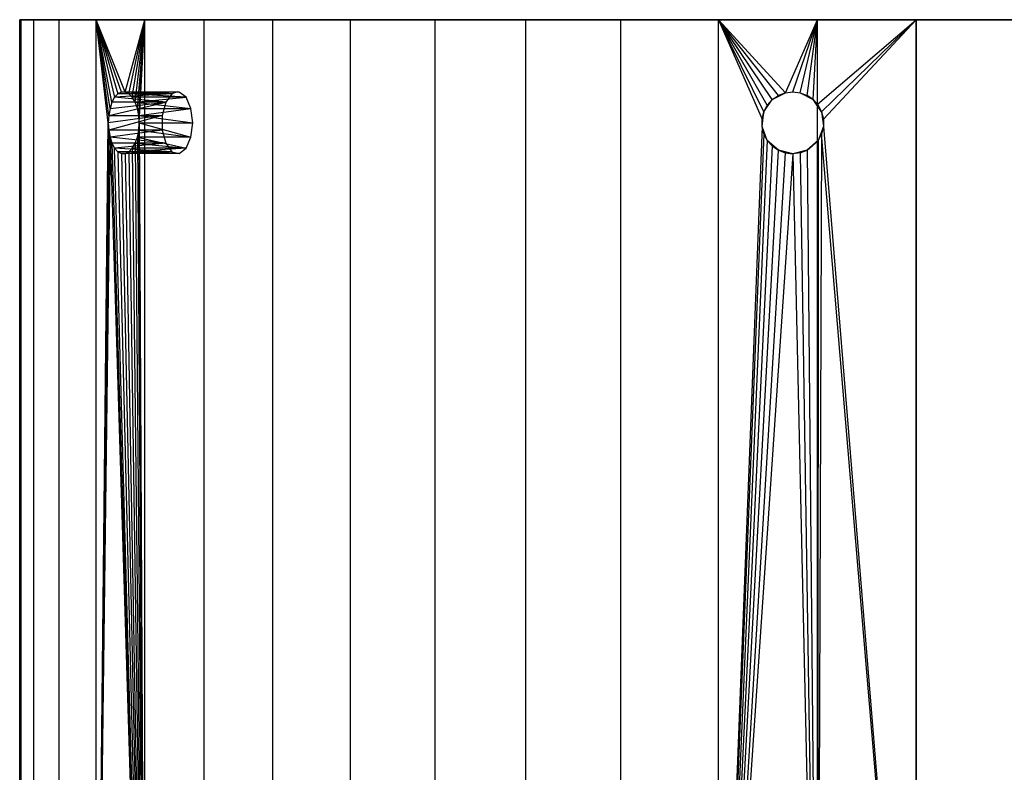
# Model space of a CAD drawing. Extents: x -1.48 to 1.48, y 1.73 to 4.61.
# Tile 4 of 5: x -1.48 to 0.4, y 3.17 to 4.61. Entities that reach past the tile are written whole.
import ezdxf

# ---------------------------------------------------------------- set-up
doc = ezdxf.new("R2010")
doc.units = 0
doc.header["$MEASUREMENT"] = 0
doc.layers.get('0').update_dxf_attribs({"color": 13, "linetype": 'CONTINUOUS'})

# ---------------------------------------------------------------- blocks, each defined once
blk = doc.blocks.new('ORLA-LED-M_STL')
at = {"color": 0}
for p, q in [((-1.4764, 2.2459, 6.6604), (-1.4764, 4.6081, 6.6604)), ((-1.4764, 4.6081, 6.6604), (-1.4733, 4.6081, 6.5658)), ((-1.4764, 2.2459, 6.6604), (-1.4764, 4.6081, 6.6604)), ((-1.4733, 4.6081, 6.755), (-1.4764, 4.6081, 6.6604)), ((-1.4764, 4.6081, 6.6604), (-1.4733, 4.6081, 6.5658)), ((-1.4733, 4.6081, 6.755), (-1.4764, 4.6081, 6.6604)), ((-1.4733, 2.2459, 6.5658), (-1.4733, 4.6081, 6.5658)), ((-1.4733, 4.6081, 6.5658), (-1.4492, 4.6081, 6.3782)), ((-1.4733, 2.2459, 6.5658), (-1.4733, 4.6081, 6.5658)), ((-1.4733, 2.2459, 6.755), (-1.4733, 4.6081, 6.755)), ((-1.4492, 4.6081, 6.9427), (-1.4733, 4.6081, 6.755)), ((-1.4733, 2.2459, 6.755), (-1.4733, 4.6081, 6.755)), ((-1.4492, 4.6081, 6.9427), (-1.4733, 4.6081, 6.755)), ((-1.4733, 4.6081, 6.5658), (-1.4492, 4.6081, 6.3782)), ((-1.4492, 2.2459, 6.3782), (-1.4492, 4.6081, 6.3782)), ((-1.4492, 4.6081, 6.3782), (-1.4012, 4.6081, 6.1952)), ((-1.4492, 2.2459, 6.3782), (-1.4492, 4.6081, 6.3782)), ((-1.4492, 2.2459, 6.9427), (-1.4492, 4.6081, 6.9427)), ((-1.4012, 4.6081, 7.1257), (-1.4492, 4.6081, 6.9427)), ((-1.4492, 2.2459, 6.9427), (-1.4492, 4.6081, 6.9427)), ((-1.4012, 4.6081, 7.1257), (-1.4492, 4.6081, 6.9427)), ((-1.4492, 4.6081, 6.3782), (-1.4012, 4.6081, 6.1952)), ((-1.4012, 2.2459, 6.1952), (-1.4012, 4.6081, 6.1952)), ((-1.4012, 4.6081, 6.1952), (-1.3302, 4.6081, 6.0199)), ((-1.4012, 2.2459, 6.1952), (-1.4012, 4.6081, 6.1952)), ((-1.4012, 2.2459, 7.1257), (-1.4012, 4.6081, 7.1257)), ((-1.3302, 4.6081, 7.301), (-1.4012, 4.6081, 7.1257)), ((-1.4012, 2.2459, 7.1257), (-1.4012, 4.6081, 7.1257)), ((-1.3302, 4.6081, 7.301), (-1.4012, 4.6081, 7.1257)), ((-1.4012, 4.6081, 6.1952), (-1.3302, 4.6081, 6.0199)), ((-1.3001, 4.4504, 5.9609), (-1.3302, 4.6081, 6.0199)), ((-1.3302, 4.6081, 6.0199), (-1.295, 4.4599, 5.9515)), ((-1.3302, 4.6081, 6.0199), (-1.295, 4.4599, 5.9515)), ((-1.3302, 4.6081, 6.0199), (-1.2889, 4.4665, 5.9405)), ((-1.275, 4.4699, 5.9161), (-1.3302, 4.6081, 6.0199)), ((-1.3302, 4.6081, 6.0199), (-1.2373, 4.6081, 5.855)), ((-1.275, 4.4699, 5.9161), (-1.3302, 4.6081, 6.0199)), ((-1.2821, 4.4699, 5.9284), (-1.3302, 4.6081, 6.0199)), ((-1.2821, 4.4699, 5.9284), (-1.3302, 4.6081, 6.0199)), ((-1.3302, 4.6081, 6.0199), (-1.2889, 4.4665, 5.9405)), ((-1.3039, 4.4387, 5.968), (-1.3302, 4.6081, 6.0199)), ((-1.3001, 4.4504, 5.9609), (-1.3302, 4.6081, 6.0199)), ((-1.3039, 4.4387, 5.968), (-1.3302, 4.6081, 6.0199)), ((-1.3063, 4.4254, 5.9725), (-1.3302, 4.6081, 6.0199)), ((-1.3063, 4.4254, 5.9725), (-1.3302, 4.6081, 6.0199)), ((-1.3071, 4.4113, 5.974), (-1.3302, 4.6081, 6.0199)), ((-1.3302, 2.2459, 6.0199), (-1.3302, 4.6081, 6.0199)), ((-1.3071, 4.4113, 5.974), (-1.3302, 4.6081, 6.0199)), ((-1.3302, 2.2459, 6.0199), (-1.3302, 4.6081, 6.0199)), ((-1.3302, 2.2459, 7.301), (-1.3302, 4.6081, 7.301)), ((-1.2373, 4.6081, 7.4658), (-1.3302, 4.6081, 7.301)), ((-1.3302, 2.2459, 7.301), (-1.3302, 4.6081, 7.301)), ((-1.2373, 4.6081, 7.4658), (-1.3302, 4.6081, 7.301)), ((-1.3302, 4.6081, 6.0199), (-1.2373, 4.6081, 5.855)), ((-1.275, 4.4699, 5.9161), (-1.2373, 4.6081, 5.855)), ((-1.275, 4.4699, 5.9161), (-1.2373, 4.6081, 5.855)), ((-1.268, 4.4665, 5.9042), (-1.2373, 4.6081, 5.855)), ((-1.268, 4.4665, 5.9042), (-1.2373, 4.6081, 5.855)), ((-1.2615, 4.4599, 5.8934), (-1.2373, 4.6081, 5.855)), ((-1.2615, 4.4599, 5.8934), (-1.2373, 4.6081, 5.855)), ((-1.2559, 4.4504, 5.8843), (-1.2373, 4.6081, 5.855)), ((-1.2559, 4.4504, 5.8843), (-1.2373, 4.6081, 5.855)), ((-1.2516, 4.4387, 5.8774), (-1.2373, 4.6081, 5.855)), ((-1.2516, 4.4387, 5.8774), (-1.2373, 4.6081, 5.855)), ((-1.249, 4.4255, 5.8732), (-1.2373, 4.6081, 5.855)), ((-1.249, 4.4255, 5.8732), (-1.2373, 4.6081, 5.855)), ((-1.248, 4.4113, 5.8717), (-1.2373, 4.6081, 5.855)), ((-1.248, 4.4113, 5.8717), (-1.2373, 4.6081, 5.855)), ((-1.2373, 2.2459, 5.855), (-1.2373, 4.6081, 5.855)), ((-1.2373, 4.6081, 5.855), (-1.1242, 4.6081, 5.7034)), ((-1.2373, 2.2459, 5.855), (-1.2373, 4.6081, 5.855)), ((-1.2373, 2.2459, 7.4658), (-1.2373, 4.6081, 7.4658)), ((-1.1242, 4.6081, 7.6175), (-1.2373, 4.6081, 7.4658)), ((-1.2373, 2.2459, 7.4658), (-1.2373, 4.6081, 7.4658)), ((-1.1242, 4.6081, 7.6175), (-1.2373, 4.6081, 7.4658)), ((-1.2373, 4.6081, 5.855), (-1.1242, 4.6081, 5.7034)), ((-1.1242, 2.2459, 5.7034), (-1.1242, 4.6081, 5.7034)), ((-1.1242, 4.6081, 5.7034), (-0.9926, 4.6081, 5.5675)), ((-1.1242, 2.2459, 5.7034), (-1.1242, 4.6081, 5.7034)), ((-1.1242, 2.2459, 7.6175), (-1.1242, 4.6081, 7.6175)), ((-0.9926, 4.6081, 7.7534), (-1.1242, 4.6081, 7.6175)), ((-1.1242, 2.2459, 7.6175), (-1.1242, 4.6081, 7.6175)), ((-0.9926, 4.6081, 7.7534), (-1.1242, 4.6081, 7.6175)), ((-1.1242, 4.6081, 5.7034), (-0.9926, 4.6081, 5.5675)), ((-0.9926, 2.2459, 5.5675), (-0.9926, 4.6081, 5.5675)), ((-0.9926, 4.6081, 5.5675), (-0.8447, 4.6081, 5.4495)), ((-0.9926, 2.2459, 5.5675), (-0.9926, 4.6081, 5.5675)), ((-0.9926, 2.2459, 7.7534), (-0.9926, 4.6081, 7.7534)), ((-0.8447, 4.6081, 7.8713), (-0.9926, 4.6081, 7.7534)), ((-0.9926, 2.2459, 7.7534), (-0.9926, 4.6081, 7.7534)), ((-0.8447, 4.6081, 7.8713), (-0.9926, 4.6081, 7.7534)), ((-0.9926, 4.6081, 5.5675), (-0.8447, 4.6081, 5.4495)), ((-0.8447, 2.2459, 5.4495), (-0.8447, 4.6081, 5.4495)), ((-0.8447, 4.6081, 5.4495), (-0.6829, 4.6081, 5.3515)), ((-0.8447, 2.2459, 5.4495), (-0.8447, 4.6081, 5.4495)), ((-0.8447, 2.2459, 7.8713), (-0.8447, 4.6081, 7.8713)), ((-0.6829, 4.6081, 7.9694), (-0.8447, 4.6081, 7.8713)), ((-0.8447, 2.2459, 7.8713), (-0.8447, 4.6081, 7.8713)), ((-0.6829, 4.6081, 7.9694), (-0.8447, 4.6081, 7.8713)), ((-0.8447, 4.6081, 5.4495), (-0.6829, 4.6081, 5.3515)), ((-0.6829, 2.2459, 5.3515), (-0.6829, 4.6081, 5.3515)), ((-0.6829, 4.6081, 5.3515), (-0.5099, 4.6081, 5.2749)), ((-0.6829, 2.2459, 5.3515), (-0.6829, 4.6081, 5.3515)), ((-0.6829, 2.2459, 7.9694), (-0.6829, 4.6081, 7.9694)), ((-0.5099, 4.6081, 8.046), (-0.6829, 4.6081, 7.9694)), ((-0.6829, 2.2459, 7.9694), (-0.6829, 4.6081, 7.9694)), ((-0.5099, 4.6081, 8.046), (-0.6829, 4.6081, 7.9694)), ((-0.6829, 4.6081, 5.3515), (-0.5099, 4.6081, 5.2749)), ((-0.5099, 2.2459, 5.2749), (-0.5099, 4.6081, 5.2749)), ((-0.5099, 4.6081, 5.2749), (-0.3285, 4.6081, 5.2211)), ((-0.5099, 2.2459, 5.2749), (-0.5099, 4.6081, 5.2749)), ((-0.5099, 2.2459, 8.046), (-0.5099, 4.6081, 8.046)), ((-0.3285, 4.6081, 8.0998), (-0.5099, 4.6081, 8.046)), ((-0.5099, 2.2459, 8.046), (-0.5099, 4.6081, 8.046)), ((-0.3285, 4.6081, 8.0998), (-0.5099, 4.6081, 8.046)), ((-0.5099, 4.6081, 5.2749), (-0.3285, 4.6081, 5.2211)), ((-0.3285, 2.2459, 5.2211), (-0.3285, 4.6081, 5.2211)), ((-0.3285, 4.6081, 5.2211), (-0.1418, 4.6081, 5.1909)), ((-0.3285, 2.2459, 5.2211), (-0.3285, 4.6081, 5.2211)), ((-0.3285, 2.2459, 8.0998), (-0.3285, 4.6081, 8.0998)), ((-0.1418, 4.6081, 8.13), (-0.3285, 4.6081, 8.0998)), ((-0.3285, 2.2459, 8.0998), (-0.3285, 4.6081, 8.0998)), ((-0.1418, 4.6081, 8.13), (-0.3285, 4.6081, 8.0998)), ((-0.3285, 4.6081, 5.2211), (-0.1418, 4.6081, 5.1909)), ((-0.0552, 4.4322, 8.1358), (-0.1418, 4.6081, 8.13)), ((-0.1418, 4.6081, 8.13), (-0.0586, 4.4184, 8.1356)), ((-0.0552, 4.4322, 8.1358), (-0.1418, 4.6081, 8.13)), ((-0.0486, 4.4448, 8.136), (-0.1418, 4.6081, 8.13)), ((-0.0486, 4.4448, 8.136), (-0.1418, 4.6081, 8.13)), ((-0.0392, 4.4555, 8.1363), (-0.1418, 4.6081, 8.13)), ((-0.0274, 4.4636, 8.1366), (-0.1418, 4.6081, 8.13)), ((-0.0392, 4.4555, 8.1363), (-0.1418, 4.6081, 8.13)), ((-0.0274, 4.4636, 8.1366), (-0.1418, 4.6081, 8.13)), ((-0.0141, 4.4686, 8.1367), (-0.1418, 4.6081, 8.13)), ((-0.0141, 4.4686, 8.1367), (-0.1418, 4.6081, 8.13)), ((0.0473, 4.6081, 8.1361), (-0.1418, 4.6081, 8.13)), ((-0.1418, 2.2459, 5.1909), (-0.1418, 4.6081, 5.1909)), ((-0.1418, 4.6081, 5.1909), (0.0473, 4.6081, 5.1848)), ((-0.1418, 2.2459, 5.1909), (-0.1418, 4.6081, 5.1909)), ((-0.1418, 2.2459, 8.13), (-0.1418, 4.6081, 8.13)), ((-0.1418, 4.6081, 8.13), (-0.0586, 4.4184, 8.1356)), ((-0.1418, 2.2459, 8.13), (-0.1418, 4.6081, 8.13)), ((0.0473, 4.6081, 8.1361), (-0.1418, 4.6081, 8.13)), ((-0.1418, 4.6081, 5.1909), (0.0473, 4.6081, 5.1848)), ((-0.0141, 4.4686, 8.1367), (0.0473, 4.6081, 8.1361)), ((-0.0141, 4.4686, 8.1367), (0.0473, 4.6081, 8.1361)), ((0, 4.4703, 8.1368), (0.0473, 4.6081, 8.1361)), ((0, 4.4703, 8.1368), (0.0473, 4.6081, 8.1361)), ((0.0141, 4.4686, 8.1367), (0.0473, 4.6081, 8.1361)), ((0.0141, 4.4686, 8.1367), (0.0473, 4.6081, 8.1361)), ((0.0275, 4.4635, 8.1366), (0.0473, 4.6081, 8.1361)), ((0.0275, 4.4635, 8.1366), (0.0473, 4.6081, 8.1361)), ((0.0392, 4.4555, 8.1363), (0.0473, 4.6081, 8.1361)), ((0.0392, 4.4555, 8.1363), (0.0473, 4.6081, 8.1361)), ((0.0473, 4.4466, 8.1361), (0.0473, 4.6081, 8.1361)), ((0.0473, 4.4466, 8.1361), (0.0473, 4.6081, 8.1361)), ((0.0473, 4.4466, 8.1361), (0.2356, 4.6081, 8.1179)), ((0.2356, 4.6081, 8.1179), (0.0473, 4.6081, 8.1361)), ((0.0473, 4.4466, 8.1361), (0.2356, 4.6081, 8.1179)), ((0.0473, 2.2459, 5.1848), (0.0473, 4.6081, 5.1848)), ((0.0473, 4.6081, 5.1848), (0.2356, 4.6081, 5.203)), ((0.0473, 2.2459, 5.1848), (0.0473, 4.6081, 5.1848)), ((0.2356, 4.6081, 8.1179), (0.0473, 4.6081, 8.1361)), ((0.0473, 4.6081, 5.1848), (0.2356, 4.6081, 5.203)), ((0.0552, 4.4322, 8.1358), (0.2356, 4.6081, 8.1179)), ((0.0552, 4.4322, 8.1358), (0.2356, 4.6081, 8.1179)), ((0.2356, 4.6081, 8.1179), (0.0586, 4.4184, 8.1356)), ((0.2356, 4.6081, 8.1179), (0.0586, 4.4184, 8.1356)), ((0.2356, 4.6081, 8.1179), (0.2356, 2.2459, 8.1179)), ((0.2356, 2.2459, 5.203), (0.2356, 4.6081, 5.203)), ((0.2356, 4.6081, 5.203), (0.4201, 4.6081, 5.2451)), ((0.2356, 2.2459, 5.203), (0.2356, 4.6081, 5.203)), ((0.4201, 4.6081, 8.0758), (0.2356, 4.6081, 8.1179)), ((0.2356, 4.6081, 8.1179), (0.2356, 2.2459, 8.1179)), ((0.4201, 4.6081, 8.0758), (0.2356, 4.6081, 8.1179)), ((0.2356, 4.6081, 5.203), (0.4201, 4.6081, 5.2451)), ((-1.295, 4.4599, 5.9515), (-1.3001, 4.4504, 5.9609)), ((-1.295, 4.4599, 5.9515), (-1.3001, 4.4504, 5.9609)), ((-1.2889, 4.4665, 5.9405), (-1.295, 4.4599, 5.9515)), ((-1.1859, 4.4665, 5.9999), (-1.295, 4.4599, 5.9515)), ((-1.2889, 4.4665, 5.9405), (-1.295, 4.4599, 5.9515)), ((-1.1859, 4.4665, 5.9999), (-1.295, 4.4599, 5.9515)), ((-1.1975, 4.4504, 6.0201), (-1.295, 4.4599, 5.9515)), ((-1.1975, 4.4504, 6.0201), (-1.295, 4.4599, 5.9515)), ((-1.2821, 4.4699, 5.9284), (-1.2889, 4.4665, 5.9405)), ((-1.2821, 4.4699, 5.9284), (-1.2889, 4.4665, 5.9405)), ((-1.1859, 4.4665, 5.9999), (-1.2889, 4.4665, 5.9405)), ((-1.1859, 4.4665, 5.9999), (-1.2889, 4.4665, 5.9405)), ((-1.1754, 4.4703, 5.9818), (-1.2821, 4.4699, 5.9284)), ((-1.1754, 4.4703, 5.9818), (-1.2821, 4.4699, 5.9284)), ((-1.275, 4.4699, 5.9161), (-1.2821, 4.4699, 5.9284)), ((-1.275, 4.4699, 5.9161), (-1.2821, 4.4699, 5.9284)), ((-1.1859, 4.4665, 5.9999), (-1.2821, 4.4699, 5.9284)), ((-1.1859, 4.4665, 5.9999), (-1.2821, 4.4699, 5.9284)), ((-1.1754, 4.4703, 5.9818), (-1.275, 4.4699, 5.9161)), ((-1.1754, 4.4703, 5.9818), (-1.275, 4.4699, 5.9161)), ((-1.268, 4.4665, 5.9042), (-1.275, 4.4699, 5.9161)), ((-1.1719, 4.4699, 5.9756), (-1.275, 4.4699, 5.9161)), ((-1.268, 4.4665, 5.9042), (-1.275, 4.4699, 5.9161)), ((-1.1719, 4.4699, 5.9756), (-1.275, 4.4699, 5.9161)), ((-1.1719, 4.4699, 5.9756), (-1.268, 4.4665, 5.9042)), ((-1.1719, 4.4699, 5.9756), (-1.268, 4.4665, 5.9042)), ((-1.2615, 4.4599, 5.8934), (-1.268, 4.4665, 5.9042)), ((-1.1587, 4.4599, 5.9527), (-1.268, 4.4665, 5.9042)), ((-1.2615, 4.4599, 5.8934), (-1.268, 4.4665, 5.9042)), ((-1.1587, 4.4599, 5.9527), (-1.268, 4.4665, 5.9042)), ((-1.2559, 4.4504, 5.8843), (-1.2615, 4.4599, 5.8934)), ((-1.1587, 4.4599, 5.9527), (-1.2615, 4.4599, 5.8934)), ((-1.2559, 4.4504, 5.8843), (-1.2615, 4.4599, 5.8934)), ((-1.1587, 4.4599, 5.9527), (-1.2615, 4.4599, 5.8934)), ((-1.2559, 4.4504, 5.8843), (-1.1587, 4.4599, 5.9527)), ((-1.2559, 4.4504, 5.8843), (-1.1587, 4.4599, 5.9527)), ((-1.1859, 4.4665, 5.9999), (-1.1975, 4.4504, 6.0201)), ((-1.1859, 4.4665, 5.9999), (-1.1975, 4.4504, 6.0201)), ((-1.1754, 4.4703, 5.9818), (-1.1859, 4.4665, 5.9999)), ((-1.1754, 4.4703, 5.9818), (-1.1859, 4.4665, 5.9999)), ((-1.1719, 4.4699, 5.9756), (-1.1754, 4.4703, 5.9818)), ((-1.1719, 4.4699, 5.9756), (-1.1754, 4.4703, 5.9818)), ((-1.1587, 4.4599, 5.9527), (-1.1719, 4.4699, 5.9756)), ((-1.1587, 4.4599, 5.9527), (-1.1719, 4.4699, 5.9756)), ((-1.1493, 4.4387, 5.9365), (-1.1587, 4.4599, 5.9527)), ((-1.1493, 4.4387, 5.9365), (-1.1587, 4.4599, 5.9527)), ((-0.0392, 4.4555, 8.0177), (-0.0141, 4.4686, 8.0177)), ((-0.0392, 4.4555, 8.0177), (-0.0141, 4.4686, 8.0177)), ((-0.0392, 4.4555, 8.1363), (-0.0274, 4.4636, 8.1366)), ((-0.0392, 4.4555, 8.0177), (-0.0274, 4.4636, 8.1366)), ((-0.0392, 4.4555, 8.1363), (-0.0274, 4.4636, 8.1366)), ((-0.0392, 4.4555, 8.0177), (-0.0274, 4.4636, 8.1366)), ((-0.0274, 4.4636, 8.1366), (-0.0141, 4.4686, 8.1367)), ((-0.0141, 4.4686, 8.0177), (-0.0274, 4.4636, 8.1366)), ((-0.0141, 4.4686, 8.0177), (-0.0274, 4.4636, 8.1366)), ((-0.0274, 4.4636, 8.1366), (-0.0141, 4.4686, 8.1367)), ((-0.0141, 4.4686, 8.1367), (0, 4.4703, 8.1368)), ((-0.0141, 4.4686, 8.0177), (0, 4.4703, 8.0177)), ((-0.0141, 4.4686, 8.1367), (0, 4.4703, 8.1368)), ((-0.0141, 4.4686, 8.0177), (0, 4.4703, 8.0177)), ((-0.0141, 4.4686, 8.0177), (-0.0141, 4.4686, 8.1367)), ((-0.0141, 4.4686, 8.0177), (-0.0141, 4.4686, 8.1367)), ((0, 4.4703, 8.1368), (0.0141, 4.4686, 8.1367)), ((0, 4.4703, 8.0177), (0, 4.4703, 8.1368)), ((0, 4.4703, 8.0177), (0, 4.4703, 8.1368)), ((0, 4.4703, 8.0177), (0.0141, 4.4686, 8.0177)), ((0, 4.4703, 8.1368), (0.0141, 4.4686, 8.1367)), ((0, 4.4703, 8.0177), (0.0141, 4.4686, 8.0177)), ((0.0141, 4.4686, 8.1367), (0.0275, 4.4635, 8.1366)), ((0.0141, 4.4686, 8.0177), (0.0141, 4.4686, 8.1367)), ((0.0141, 4.4686, 8.0177), (0.0141, 4.4686, 8.1367)), ((0.0141, 4.4686, 8.0177), (0.0275, 4.4635, 8.1366)), ((0.0141, 4.4686, 8.1367), (0.0275, 4.4635, 8.1366)), ((0.0141, 4.4686, 8.0177), (0.0275, 4.4635, 8.1366)), ((0.0141, 4.4686, 8.0177), (0.0392, 4.4555, 8.0177)), ((0.0141, 4.4686, 8.0177), (0.0392, 4.4555, 8.0177)), ((0.0275, 4.4635, 8.1366), (0.0392, 4.4555, 8.1363)), ((0.0392, 4.4555, 8.0177), (0.0275, 4.4635, 8.1366)), ((0.0392, 4.4555, 8.0177), (0.0275, 4.4635, 8.1366)), ((0.0275, 4.4635, 8.1366), (0.0392, 4.4555, 8.1363)), ((-1.3063, 4.4254, 5.9725), (-1.1975, 4.4504, 6.0201)), ((-1.3063, 4.4254, 5.9725), (-1.1975, 4.4504, 6.0201)), ((-1.3039, 4.4387, 5.968), (-1.3063, 4.4254, 5.9725)), ((-1.3039, 4.4387, 5.968), (-1.3063, 4.4254, 5.9725)), ((-1.3001, 4.4504, 5.9609), (-1.3039, 4.4387, 5.968)), ((-1.3039, 4.4387, 5.968), (-1.1975, 4.4504, 6.0201)), ((-1.3039, 4.4387, 5.968), (-1.1975, 4.4504, 6.0201)), ((-1.3001, 4.4504, 5.9609), (-1.3039, 4.4387, 5.968)), ((-1.1975, 4.4504, 6.0201), (-1.3001, 4.4504, 5.9609)), ((-1.1975, 4.4504, 6.0201), (-1.3001, 4.4504, 5.9609)), ((-1.2516, 4.4387, 5.8774), (-1.2559, 4.4504, 5.8843)), ((-1.2559, 4.4504, 5.8843), (-1.1493, 4.4387, 5.9365)), ((-1.2516, 4.4387, 5.8774), (-1.2559, 4.4504, 5.8843)), ((-1.2559, 4.4504, 5.8843), (-1.1493, 4.4387, 5.9365)), ((-1.249, 4.4255, 5.8732), (-1.2516, 4.4387, 5.8774)), ((-1.2516, 4.4387, 5.8774), (-1.1493, 4.4387, 5.9365)), ((-1.2516, 4.4387, 5.8774), (-1.1493, 4.4387, 5.9365)), ((-1.249, 4.4255, 5.8732), (-1.2516, 4.4387, 5.8774)), ((-1.249, 4.4255, 5.8732), (-1.1493, 4.4387, 5.9365)), ((-1.249, 4.4255, 5.8732), (-1.1493, 4.4387, 5.9365)), ((-1.1975, 4.4504, 6.0201), (-1.2041, 4.4254, 6.0315)), ((-1.1975, 4.4504, 6.0201), (-1.2041, 4.4254, 6.0315)), ((-1.1459, 4.4113, 5.9307), (-1.1493, 4.4387, 5.9365)), ((-1.1459, 4.4113, 5.9307), (-1.1493, 4.4387, 5.9365)), ((-0.0552, 4.4322, 8.0177), (-0.0392, 4.4555, 8.0177)), ((-0.0552, 4.4322, 8.0177), (-0.0392, 4.4555, 8.0177)), ((-0.0552, 4.4322, 8.1358), (-0.0486, 4.4448, 8.136)), ((-0.0552, 4.4322, 8.0177), (-0.0486, 4.4448, 8.136)), ((-0.0552, 4.4322, 8.1358), (-0.0486, 4.4448, 8.136)), ((-0.0552, 4.4322, 8.0177), (-0.0486, 4.4448, 8.136)), ((-0.0486, 4.4448, 8.136), (-0.0392, 4.4555, 8.1363)), ((-0.0392, 4.4555, 8.0177), (-0.0486, 4.4448, 8.136)), ((-0.0392, 4.4555, 8.0177), (-0.0486, 4.4448, 8.136)), ((-0.0486, 4.4448, 8.136), (-0.0392, 4.4555, 8.1363)), ((-0.0392, 4.4555, 8.0177), (-0.0392, 4.4555, 8.1363)), ((-0.0392, 4.4555, 8.0177), (-0.0392, 4.4555, 8.1363)), ((0.0392, 4.4555, 8.1363), (0.0473, 4.4466, 8.1361)), ((0.0392, 4.4555, 8.0177), (0.0392, 4.4555, 8.1363)), ((0.0552, 4.4322, 8.1358), (0.0392, 4.4555, 8.0177)), ((0.0392, 4.4555, 8.0177), (0.0552, 4.4322, 8.0177)), ((0.0552, 4.4322, 8.1358), (0.0392, 4.4555, 8.0177)), ((0.0473, 4.4466, 8.1361), (0.0392, 4.4555, 8.0177)), ((0.0473, 4.4466, 8.1361), (0.0392, 4.4555, 8.0177)), ((0.0392, 4.4555, 8.1363), (0.0473, 4.4466, 8.1361)), ((0.0392, 4.4555, 8.0177), (0.0392, 4.4555, 8.1363)), ((0.0392, 4.4555, 8.0177), (0.0552, 4.4322, 8.0177)), ((0.0473, 4.4466, 8.1361), (0.0552, 4.4322, 8.1358)), ((0.0473, 4.4466, 8.1361), (0.0552, 4.4322, 8.1358)), ((-1.3063, 4.4254, 5.9725), (-1.3071, 4.4113, 5.974)), ((-1.3063, 4.4254, 5.9725), (-1.3071, 4.4113, 5.974)), ((-1.2041, 4.4254, 6.0315), (-1.3071, 4.4113, 5.974)), ((-1.2041, 4.4254, 6.0315), (-1.3071, 4.4113, 5.974)), ((-1.3063, 4.4254, 5.9725), (-1.2041, 4.4254, 6.0315)), ((-1.3063, 4.4254, 5.9725), (-1.2041, 4.4254, 6.0315)), ((-1.2041, 4.4254, 6.0315), (-1.3063, 4.3971, 5.9725)), ((-1.2041, 4.4254, 6.0315), (-1.3063, 4.3971, 5.9725)), ((-1.248, 4.4113, 5.8717), (-1.249, 4.4255, 5.8732)), ((-1.249, 4.4255, 5.8732), (-1.1459, 4.4113, 5.9307)), ((-1.249, 4.4255, 5.8732), (-1.1459, 4.4113, 5.9307)), ((-1.248, 4.4113, 5.8717), (-1.249, 4.4255, 5.8732)), ((-1.2041, 4.4254, 6.0315), (-1.2041, 4.3971, 6.0315)), ((-1.2041, 4.4254, 6.0315), (-1.2041, 4.3971, 6.0315)), ((-0.0586, 4.4184, 8.1356), (-0.0552, 4.4322, 8.1358)), ((-0.0586, 4.4041, 8.0177), (-0.0552, 4.4322, 8.0177)), ((-0.0552, 4.4322, 8.0177), (-0.0586, 4.4184, 8.1356)), ((-0.0552, 4.4322, 8.0177), (-0.0586, 4.4184, 8.1356)), ((-0.0586, 4.4184, 8.1356), (-0.0552, 4.4322, 8.1358)), ((-0.0586, 4.4041, 8.0177), (-0.0552, 4.4322, 8.0177)), ((-0.0552, 4.4322, 8.0177), (-0.0552, 4.4322, 8.1358)), ((-0.0552, 4.4322, 8.0177), (-0.0552, 4.4322, 8.1358)), ((0.0552, 4.4322, 8.1358), (0.0586, 4.4184, 8.1356)), ((0.0552, 4.4322, 8.1358), (0.0586, 4.4184, 8.1356)), ((0.0552, 4.4322, 8.1358), (0.0552, 4.4322, 8.0177)), ((0.0552, 4.4322, 8.0177), (0.0586, 4.4184, 8.1356)), ((0.0552, 4.4322, 8.1358), (0.0552, 4.4322, 8.0177)), ((0.0552, 4.4322, 8.0177), (0.0586, 4.4184, 8.1356)), ((0.0552, 4.4322, 8.0177), (0.0586, 4.4041, 8.1356)), ((0.0552, 4.4322, 8.0177), (0.0586, 4.4041, 8.1356)), ((0.0552, 4.4322, 8.0177), (0.0586, 4.4041, 8.0177)), ((0.0552, 4.4322, 8.0177), (0.0586, 4.4041, 8.0177)), ((-1.3302, 2.2459, 6.0199), (-1.3071, 4.4113, 5.974)), ((-1.3302, 2.2459, 6.0199), (-1.3071, 4.4113, 5.974)), ((-1.3071, 4.4113, 5.974), (-1.3063, 4.3971, 5.9725)), ((-1.3071, 4.4113, 5.974), (-1.3063, 4.3971, 5.9725)), ((-1.2489, 4.3971, 5.8731), (-1.248, 4.4113, 5.8717)), ((-1.2489, 4.3971, 5.8731), (-1.248, 4.4113, 5.8717)), ((-1.248, 4.4113, 5.8717), (-1.2373, 2.2459, 5.855)), ((-1.248, 4.4113, 5.8717), (-1.2373, 2.2459, 5.855)), ((-1.248, 4.4113, 5.8717), (-1.1459, 4.4113, 5.9307)), ((-1.248, 4.4113, 5.8717), (-1.1459, 4.4113, 5.9307)), ((-1.248, 4.4113, 5.8717), (-1.1493, 4.3838, 5.9365)), ((-1.248, 4.4113, 5.8717), (-1.1493, 4.3838, 5.9365)), ((-1.1493, 4.3838, 5.9365), (-1.1459, 4.4113, 5.9307)), ((-1.1493, 4.3838, 5.9365), (-1.1459, 4.4113, 5.9307)), ((-0.0586, 4.4041, 8.1356), (-0.1418, 2.2459, 8.13)), ((-0.0586, 4.4041, 8.1356), (-0.1418, 2.2459, 8.13)), ((-0.0586, 4.4041, 8.1356), (-0.0586, 4.4184, 8.1356)), ((-0.0586, 4.4041, 8.0177), (-0.0586, 4.4184, 8.1356)), ((-0.0586, 4.4041, 8.1356), (-0.0586, 4.4184, 8.1356)), ((-0.0586, 4.4041, 8.0177), (-0.0586, 4.4184, 8.1356)), ((-0.0552, 4.3903, 8.1358), (-0.0586, 4.4041, 8.1356)), ((-0.0486, 4.3777, 8.0177), (-0.0586, 4.4041, 8.1356)), ((-0.0552, 4.3903, 8.1358), (-0.0586, 4.4041, 8.1356)), ((-0.0486, 4.3777, 8.0177), (-0.0586, 4.4041, 8.1356)), ((-0.0486, 4.3777, 8.0177), (-0.0586, 4.4041, 8.0177)), ((-0.0586, 4.4041, 8.0177), (-0.0586, 4.4041, 8.1356)), ((-0.0586, 4.4041, 8.0177), (-0.0586, 4.4041, 8.1356)), ((-0.0486, 4.3777, 8.0177), (-0.0586, 4.4041, 8.0177)), ((0.0586, 4.4041, 8.0177), (0.0486, 4.3777, 8.0177)), ((0.0586, 4.4041, 8.0177), (0.0486, 4.3777, 8.0177)), ((0.0586, 4.4041, 8.1356), (0.0552, 4.3903, 8.1358)), ((0.0586, 4.4041, 8.0177), (0.0552, 4.3903, 8.1358)), ((0.0586, 4.4041, 8.1356), (0.0552, 4.3903, 8.1358)), ((0.0586, 4.4041, 8.0177), (0.0552, 4.3903, 8.1358)), ((0.0586, 4.4184, 8.1356), (0.0586, 4.4041, 8.1356)), ((0.0586, 4.4184, 8.1356), (0.0586, 4.4041, 8.1356)), ((0.0586, 4.4041, 8.1356), (0.2356, 2.2459, 8.1179)), ((0.0586, 4.4041, 8.1356), (0.2356, 2.2459, 8.1179)), ((0.0586, 4.4041, 8.0177), (0.0586, 4.4041, 8.1356)), ((0.0586, 4.4041, 8.0177), (0.0586, 4.4041, 8.1356)), ((-1.3063, 4.3971, 5.9725), (-1.3302, 2.2459, 6.0199)), ((-1.3063, 4.3971, 5.9725), (-1.3302, 2.2459, 6.0199)), ((-1.3039, 4.3838, 5.968), (-1.3302, 2.2459, 6.0199)), ((-1.3039, 4.3838, 5.968), (-1.3302, 2.2459, 6.0199)), ((-1.3063, 4.3971, 5.9725), (-1.3039, 4.3838, 5.968)), ((-1.2041, 4.3971, 6.0315), (-1.3063, 4.3971, 5.9725)), ((-1.2041, 4.3971, 6.0315), (-1.3063, 4.3971, 5.9725)), ((-1.3063, 4.3971, 5.9725), (-1.3039, 4.3838, 5.968)), ((-1.2041, 4.3971, 6.0315), (-1.3039, 4.3838, 5.968)), ((-1.2041, 4.3971, 6.0315), (-1.3039, 4.3838, 5.968)), ((-1.3039, 4.3838, 5.968), (-1.2373, 2.2459, 5.855)), ((-1.3039, 4.3838, 5.968), (-1.2373, 2.2459, 5.855)), ((-1.3039, 4.3838, 5.968), (-1.3001, 4.3721, 5.9609)), ((-1.1975, 4.3721, 6.0201), (-1.3039, 4.3838, 5.968)), ((-1.1975, 4.3721, 6.0201), (-1.3039, 4.3838, 5.968)), ((-1.3039, 4.3838, 5.968), (-1.3001, 4.3721, 5.9609)), ((-1.2559, 4.3721, 5.8843), (-1.2516, 4.3838, 5.8774)), ((-1.2559, 4.3721, 5.8843), (-1.2516, 4.3838, 5.8774)), ((-1.2516, 4.3838, 5.8774), (-1.2489, 4.3971, 5.8731)), ((-1.2516, 4.3838, 5.8774), (-1.2489, 4.3971, 5.8731)), ((-1.2516, 4.3838, 5.8774), (-1.2373, 2.2459, 5.855)), ((-1.2516, 4.3838, 5.8774), (-1.2373, 2.2459, 5.855)), ((-1.1493, 4.3838, 5.9365), (-1.2516, 4.3838, 5.8774)), ((-1.2516, 4.3838, 5.8774), (-1.1587, 4.3627, 5.9527)), ((-1.2516, 4.3838, 5.8774), (-1.1587, 4.3627, 5.9527)), ((-1.1493, 4.3838, 5.9365), (-1.2516, 4.3838, 5.8774)), ((-1.2489, 4.3971, 5.8731), (-1.2373, 2.2459, 5.855)), ((-1.2489, 4.3971, 5.8731), (-1.2373, 2.2459, 5.855)), ((-1.2489, 4.3971, 5.8731), (-1.1493, 4.3838, 5.9365)), ((-1.2489, 4.3971, 5.8731), (-1.1493, 4.3838, 5.9365)), ((-1.2041, 4.3971, 6.0315), (-1.1975, 4.3721, 6.0201)), ((-1.2041, 4.3971, 6.0315), (-1.1975, 4.3721, 6.0201)), ((-1.1587, 4.3627, 5.9527), (-1.1493, 4.3838, 5.9365)), ((-1.1587, 4.3627, 5.9527), (-1.1493, 4.3838, 5.9365)), ((-0.0552, 4.3903, 8.1358), (-0.1418, 2.2459, 8.13)), ((-0.0552, 4.3903, 8.1358), (-0.1418, 2.2459, 8.13)), ((-0.0486, 4.3777, 8.136), (-0.0552, 4.3903, 8.1358)), ((-0.0486, 4.3777, 8.136), (-0.0552, 4.3903, 8.1358)), ((-0.0486, 4.3777, 8.0177), (-0.0552, 4.3903, 8.1358)), ((-0.0486, 4.3777, 8.0177), (-0.0552, 4.3903, 8.1358)), ((0.0552, 4.3903, 8.1358), (0.0473, 2.2459, 8.1361)), ((0.0552, 4.3903, 8.1358), (0.0473, 2.2459, 8.1361)), ((0.0552, 4.3903, 8.1358), (0.0486, 4.3777, 8.136)), ((0.0486, 4.3777, 8.0177), (0.0552, 4.3903, 8.1358)), ((0.0486, 4.3777, 8.0177), (0.0552, 4.3903, 8.1358)), ((0.0552, 4.3903, 8.1358), (0.0486, 4.3777, 8.136)), ((0.2356, 2.2459, 8.1179), (0.0552, 4.3903, 8.1358)), ((0.2356, 2.2459, 8.1179), (0.0552, 4.3903, 8.1358)), ((-1.3001, 4.3721, 5.9609), (-1.2373, 2.2459, 5.855)), ((-1.3001, 4.3721, 5.9609), (-1.2373, 2.2459, 5.855)), ((-1.3001, 4.3721, 5.9609), (-1.295, 4.3627, 5.9515)), ((-1.1975, 4.3721, 6.0201), (-1.3001, 4.3721, 5.9609)), ((-1.1975, 4.3721, 6.0201), (-1.3001, 4.3721, 5.9609)), ((-1.3001, 4.3721, 5.9609), (-1.295, 4.3627, 5.9515)), ((-1.1975, 4.3721, 6.0201), (-1.295, 4.3627, 5.9515)), ((-1.1975, 4.3721, 6.0201), (-1.295, 4.3627, 5.9515)), ((-1.2615, 4.3627, 5.8934), (-1.2559, 4.3721, 5.8843)), ((-1.2615, 4.3627, 5.8934), (-1.2559, 4.3721, 5.8843)), ((-1.2559, 4.3721, 5.8843), (-1.2373, 2.2459, 5.855)), ((-1.2559, 4.3721, 5.8843), (-1.2373, 2.2459, 5.855)), ((-1.2559, 4.3721, 5.8843), (-1.1587, 4.3627, 5.9527)), ((-1.2559, 4.3721, 5.8843), (-1.1587, 4.3627, 5.9527)), ((-1.1975, 4.3721, 6.0201), (-1.1859, 4.356, 5.9999)), ((-1.1975, 4.3721, 6.0201), (-1.1859, 4.356, 5.9999)), ((-0.0486, 4.3777, 8.136), (-0.1418, 2.2459, 8.13)), ((-0.0486, 4.3777, 8.136), (-0.1418, 2.2459, 8.13)), ((-0.0392, 4.3671, 8.1363), (-0.1418, 2.2459, 8.13)), ((-0.0392, 4.3671, 8.1363), (-0.1418, 2.2459, 8.13)), ((-0.0392, 4.3671, 8.1363), (-0.0486, 4.3777, 8.136)), ((-0.0486, 4.3777, 8.136), (-0.0486, 4.3777, 8.0177)), ((-0.0486, 4.3777, 8.136), (-0.0486, 4.3777, 8.0177)), ((-0.0392, 4.3671, 8.1363), (-0.0486, 4.3777, 8.136)), ((-0.0392, 4.3671, 8.1363), (-0.0486, 4.3777, 8.0177)), ((-0.0392, 4.3671, 8.1363), (-0.0486, 4.3777, 8.0177)), ((-0.0274, 4.359, 8.0177), (-0.0486, 4.3777, 8.0177)), ((-0.0274, 4.359, 8.0177), (-0.0486, 4.3777, 8.0177)), ((-0.0274, 4.359, 8.1366), (-0.0392, 4.3671, 8.1363)), ((-0.0392, 4.3671, 8.1363), (-0.0274, 4.359, 8.0177)), ((-0.0392, 4.3671, 8.1363), (-0.0274, 4.359, 8.0177)), ((-0.0274, 4.359, 8.1366), (-0.0392, 4.3671, 8.1363)), ((0.0274, 4.359, 8.1366), (0.0486, 4.3777, 8.0177)), ((0.0486, 4.3777, 8.0177), (0.0274, 4.359, 8.0177)), ((0.0274, 4.359, 8.1366), (0.0486, 4.3777, 8.0177)), ((0.0486, 4.3777, 8.0177), (0.0274, 4.359, 8.0177)), ((0.0473, 4.3759, 8.1361), (0.0274, 4.359, 8.1366)), ((0.0473, 4.3759, 8.1361), (0.0274, 4.359, 8.1366)), ((0.0486, 4.3777, 8.136), (0.0473, 2.2459, 8.1361)), ((0.0486, 4.3777, 8.136), (0.0473, 2.2459, 8.1361)), ((0.0486, 4.3777, 8.136), (0.0473, 4.3759, 8.1361)), ((0.0473, 4.3759, 8.1361), (0.0486, 4.3777, 8.0177)), ((0.0473, 4.3759, 8.1361), (0.0486, 4.3777, 8.0177)), ((0.0486, 4.3777, 8.136), (0.0473, 4.3759, 8.1361)), ((0.0473, 2.2459, 8.1361), (0.0473, 4.3759, 8.1361)), ((0.0473, 2.2459, 8.1361), (0.0473, 4.3759, 8.1361)), ((0.0486, 4.3777, 8.0177), (0.0486, 4.3777, 8.136)), ((0.0486, 4.3777, 8.0177), (0.0486, 4.3777, 8.136)), ((-1.295, 4.3627, 5.9515), (-1.2889, 4.356, 5.9405)), ((-1.2373, 2.2459, 5.855), (-1.295, 4.3627, 5.9515)), ((-1.2373, 2.2459, 5.855), (-1.295, 4.3627, 5.9515)), ((-1.1859, 4.356, 5.9999), (-1.295, 4.3627, 5.9515)), ((-1.1859, 4.356, 5.9999), (-1.295, 4.3627, 5.9515)), ((-1.295, 4.3627, 5.9515), (-1.2889, 4.356, 5.9405)), ((-1.2889, 4.356, 5.9405), (-1.2373, 2.2459, 5.855)), ((-1.2889, 4.356, 5.9405), (-1.2373, 2.2459, 5.855)), ((-1.2889, 4.356, 5.9405), (-1.2821, 4.3526, 5.9284)), ((-1.1859, 4.356, 5.9999), (-1.2889, 4.356, 5.9405)), ((-1.1859, 4.356, 5.9999), (-1.2889, 4.356, 5.9405)), ((-1.2889, 4.356, 5.9405), (-1.2821, 4.3526, 5.9284)), ((-1.1859, 4.356, 5.9999), (-1.2821, 4.3526, 5.9284)), ((-1.1859, 4.356, 5.9999), (-1.2821, 4.3526, 5.9284)), ((-1.2821, 4.3526, 5.9284), (-1.2373, 2.2459, 5.855)), ((-1.2821, 4.3526, 5.9284), (-1.2373, 2.2459, 5.855)), ((-1.2821, 4.3526, 5.9284), (-1.275, 4.3526, 5.9161)), ((-1.1719, 4.3526, 5.9756), (-1.2821, 4.3526, 5.9284)), ((-1.1719, 4.3526, 5.9756), (-1.2821, 4.3526, 5.9284)), ((-1.2821, 4.3526, 5.9284), (-1.275, 4.3526, 5.9161)), ((-1.275, 4.3526, 5.9161), (-1.268, 4.356, 5.9042)), ((-1.275, 4.3526, 5.9161), (-1.268, 4.356, 5.9042)), ((-1.275, 4.3526, 5.9161), (-1.2373, 2.2459, 5.855)), ((-1.275, 4.3526, 5.9161), (-1.2373, 2.2459, 5.855)), ((-1.1719, 4.3526, 5.9756), (-1.275, 4.3526, 5.9161)), ((-1.1719, 4.3526, 5.9756), (-1.275, 4.3526, 5.9161)), ((-1.268, 4.356, 5.9042), (-1.2615, 4.3627, 5.8934)), ((-1.1587, 4.3627, 5.9527), (-1.268, 4.356, 5.9042)), ((-1.1587, 4.3627, 5.9527), (-1.268, 4.356, 5.9042)), ((-1.268, 4.356, 5.9042), (-1.2615, 4.3627, 5.8934)), ((-1.268, 4.356, 5.9042), (-1.2373, 2.2459, 5.855)), ((-1.268, 4.356, 5.9042), (-1.2373, 2.2459, 5.855)), ((-1.1719, 4.3526, 5.9756), (-1.268, 4.356, 5.9042)), ((-1.1719, 4.3526, 5.9756), (-1.268, 4.356, 5.9042)), ((-1.2615, 4.3627, 5.8934), (-1.2373, 2.2459, 5.855)), ((-1.2615, 4.3627, 5.8934), (-1.2373, 2.2459, 5.855)), ((-1.1587, 4.3627, 5.9527), (-1.2615, 4.3627, 5.8934)), ((-1.1587, 4.3627, 5.9527), (-1.2615, 4.3627, 5.8934)), ((-1.1859, 4.356, 5.9999), (-1.1719, 4.3526, 5.9756)), ((-1.1859, 4.356, 5.9999), (-1.1719, 4.3526, 5.9756)), ((-1.1719, 4.3526, 5.9756), (-1.1587, 4.3627, 5.9527)), ((-1.1719, 4.3526, 5.9756), (-1.1587, 4.3627, 5.9527)), ((-0.1418, 2.2459, 8.13), (-0.0274, 4.359, 8.1366)), ((-0.1418, 2.2459, 8.13), (-0.0274, 4.359, 8.1366)), ((-0.0142, 4.3539, 8.1367), (-0.1418, 2.2459, 8.13)), ((-0.0142, 4.3539, 8.1367), (-0.1418, 2.2459, 8.13)), ((0, 4.3522, 8.1368), (-0.1418, 2.2459, 8.13)), ((0, 4.3522, 8.1368), (-0.1418, 2.2459, 8.13)), ((-0.0142, 4.3539, 8.1367), (-0.0274, 4.359, 8.1366)), ((0, 4.3522, 8.0177), (-0.0274, 4.359, 8.0177)), ((-0.0274, 4.359, 8.0177), (-0.0142, 4.3539, 8.1367)), ((-0.0274, 4.359, 8.1366), (-0.0274, 4.359, 8.0177)), ((-0.0274, 4.359, 8.1366), (-0.0274, 4.359, 8.0177)), ((-0.0142, 4.3539, 8.1367), (-0.0274, 4.359, 8.1366)), ((-0.0274, 4.359, 8.0177), (-0.0142, 4.3539, 8.1367)), ((0, 4.3522, 8.0177), (-0.0274, 4.359, 8.0177)), ((0, 4.3522, 8.1368), (-0.0142, 4.3539, 8.1367)), ((-0.0142, 4.3539, 8.1367), (0, 4.3522, 8.0177)), ((0, 4.3522, 8.1368), (-0.0142, 4.3539, 8.1367)), ((-0.0142, 4.3539, 8.1367), (0, 4.3522, 8.0177)), ((0.0274, 4.359, 8.0177), (0, 4.3522, 8.0177)), ((0.0274, 4.359, 8.0177), (0, 4.3522, 8.0177)), ((0.0141, 4.3539, 8.1367), (0, 4.3522, 8.1368)), ((0.0141, 4.3539, 8.1367), (0, 4.3522, 8.1368)), ((0.0141, 4.3539, 8.1367), (0, 4.3522, 8.0177)), ((0.0141, 4.3539, 8.1367), (0, 4.3522, 8.0177)), ((0, 4.3522, 8.1368), (0.0473, 2.2459, 8.1361)), ((0, 4.3522, 8.1368), (0.0473, 2.2459, 8.1361)), ((0, 4.3522, 8.1368), (0, 4.3522, 8.0177)), ((0, 4.3522, 8.1368), (0, 4.3522, 8.0177)), ((0.0274, 4.359, 8.1366), (0.0141, 4.3539, 8.1367)), ((0.0141, 4.3539, 8.1367), (0.0274, 4.359, 8.0177)), ((0.0141, 4.3539, 8.1367), (0.0274, 4.359, 8.0177)), ((0.0274, 4.359, 8.1366), (0.0141, 4.3539, 8.1367)), ((0.0141, 4.3539, 8.1367), (0.0473, 2.2459, 8.1361)), ((0.0141, 4.3539, 8.1367), (0.0473, 2.2459, 8.1361)), ((0.0274, 4.359, 8.1366), (0.0473, 2.2459, 8.1361)), ((0.0274, 4.359, 8.1366), (0.0473, 2.2459, 8.1361)), ((0.0274, 4.359, 8.1366), (0.0274, 4.359, 8.0177)), ((0.0274, 4.359, 8.1366), (0.0274, 4.359, 8.0177))]:
    blk.add_line(p, q, dxfattribs=at)

msp = doc.modelspace()

# ---------------------------------------------------------------- block references
at = {"color": 0}
msp.add_blockref('ORLA-LED-M_STL', (0, 0), dxfattribs=at)

doc.saveas('drawing.dxf')
